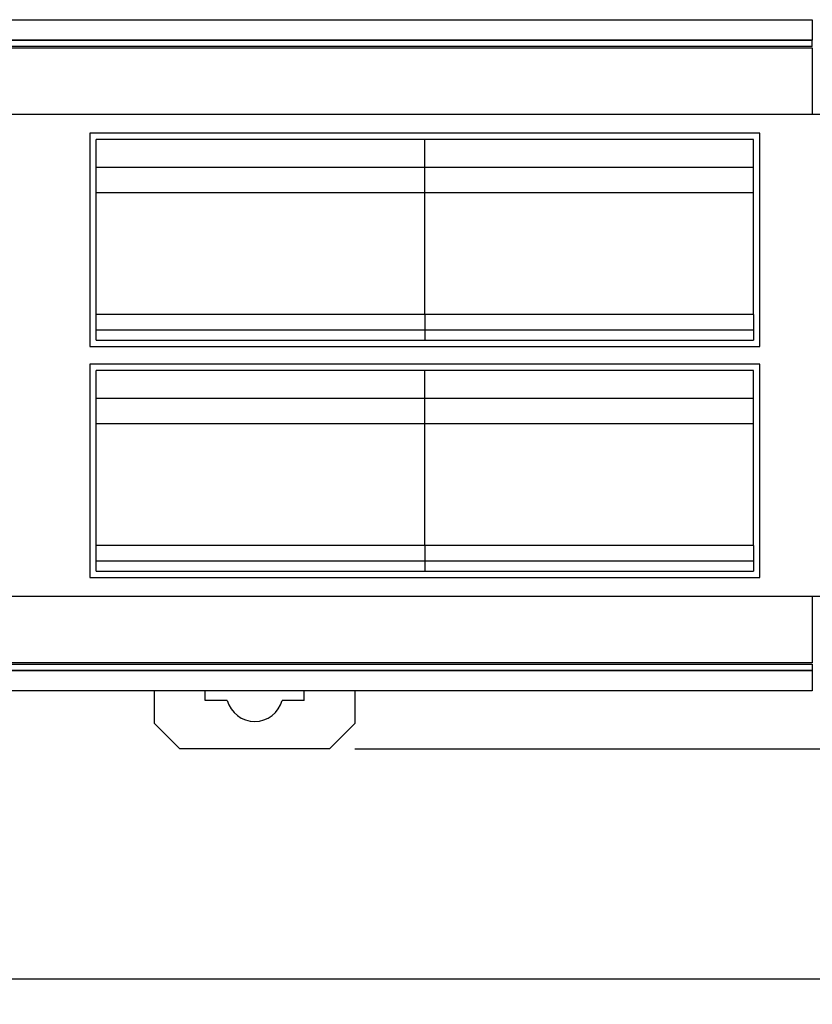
# Model space of a CAD drawing. Header units: millimetres. Extents: x 0 to 594, y 0 to 420.
# Tile 6 of 8: x 417 to 480, y 212 to 290. Entities that reach past the tile are written whole.
import ezdxf

# ---------------------------------------------------------------- set-up
doc = ezdxf.new("R2010")
doc.units = ezdxf.units.MM
doc.header["$PDSIZE"] = -1
doc.styles.get("Standard").update_dxf_attribs({"font": 'txt.shx', "bigfont": 'whgtxt.shx'})
doc.dimstyles.new('ISO-25', dxfattribs={"dimtxt": 2.5, "dimasz": 2.5, "dimexe": 1.25, "dimexo": 0.625, "dimtad": 1, "dimtxsty": 'Standard', "dimcen": 2.5, "dimadec": 0, "dimazin": 0, "dimtfac": 1, "dimtmove": 0, "dimatfit": 3, "dimfxl": 0, "dimarcsym": 0})

# ---------------------------------------------------------------- blocks, each defined once
blk = doc.blocks.new('*D920')
at = {"color": 8, "lineweight": -2}
for p, q in [((481.927, 289.539), (506.437, 289.539)), ((504.437, 285.539), (504.437, 240.667)), ((481.927, 236.667), (506.437, 236.667))]:
    blk.add_line(p, q, dxfattribs=at)
at = {"color": 8}
for points in [[(503.77, 285.539), (505.103, 285.539), (504.437, 289.539)], [(503.77, 240.667), (505.103, 240.667), (504.437, 236.667)]]:
    blk.add_solid(points, dxfattribs=at)
at = {"layer": 'Defpoints', "color": 0}
for p in [(479.927, 289.539), (479.927, 236.667), (504.437, 236.667)]:
    blk.add_point(p, dxfattribs=at)
at = {"color": 3, "insert": (500.437, 263.103), "char_height": 4, "attachment_point": 5, "rotation": 90}
blk.add_mtext('\\A1;52.9', dxfattribs=at)
blk = doc.blocks.new('*D921')
at = {"color": 8, "lineweight": -2}
for p, q in [((504.437, 240.667), (504.437, 244.667)), ((481.927, 236.667), (506.437, 236.667)), ((504.437, 236.667), (504.437, 232.103)), ((443.886, 232.103), (506.437, 232.103)), ((504.437, 228.103), (504.437, 212.103))]:
    blk.add_line(p, q, dxfattribs=at)
at = {"color": 8}
for points in [[(503.77, 240.667), (505.103, 240.667), (504.437, 236.667)], [(503.77, 228.103), (505.103, 228.103), (504.437, 232.103)]]:
    blk.add_solid(points, dxfattribs=at)
at = {"layer": 'Defpoints', "color": 0}
for p in [(479.927, 236.667), (441.886, 232.103), (504.437, 232.103)]:
    blk.add_point(p, dxfattribs=at)
at = {"color": 3, "insert": (500.437, 218.103), "char_height": 4, "attachment_point": 5, "rotation": 90}
blk.add_mtext('\\A1;4.6', dxfattribs=at)
blk = doc.blocks.new('*D922')
at = {"color": 8, "lineweight": -2}
for p, q in [((312.486, 235.068), (312.486, 211.969)), ((488.486, 235.068), (488.486, 211.969)), ((316.486, 213.969), (484.486, 213.969))]:
    blk.add_line(p, q, dxfattribs=at)
at = {"color": 8}
for points in [[(316.486, 214.636), (316.486, 213.302), (312.486, 213.969)], [(484.486, 214.636), (484.486, 213.302), (488.486, 213.969)]]:
    blk.add_solid(points, dxfattribs=at)
at = {"layer": 'Defpoints', "color": 0}
for p in [(312.486, 237.068), (488.486, 237.068), (488.486, 213.969)]:
    blk.add_point(p, dxfattribs=at)
at = {"color": 3, "insert": (400.486, 217.969), "char_height": 4, "attachment_point": 5}
blk.add_mtext('\\A1;176', dxfattribs=at)

msp = doc.modelspace()

# ---------------------------------------------------------------- linework, layer by layer
for p, q in [((349.4857, 289.5395), (479.9274, 289.5395)), ((479.9274, 289.5395), (479.9274, 287.9347)), ((479.9274, 287.9347), (349.4857, 287.9347)), ((349.4857, 287.9312), (479.9274, 287.9312)), ((479.9274, 287.4312), (479.9274, 287.9312)), ((479.9274, 287.4312), (349.4857, 287.4312)), ((349.4857, 287.3347), (479.9274, 287.3347)), ((479.9274, 287.3347), (479.9274, 282.1031)), ((349.4857, 282.1031), (484.1391, 282.1031)), ((475.7857, 280.6031), (422.9857, 280.6031)), ((422.9857, 280.6031), (422.9857, 263.8031)), ((449.3857, 280.1031), (423.4857, 280.1031)), ((423.4857, 277.9031), (423.4857, 280.1031)), ((449.3857, 277.9031), (449.3857, 280.1031)), ((475.2857, 280.1031), (449.3857, 280.1031)), ((475.2857, 277.9031), (475.2857, 280.1031)), ((475.7857, 263.8031), (475.7857, 280.6031)), ((449.3857, 277.9031), (423.4857, 277.9031)), ((423.4857, 275.9031), (423.4857, 277.9031)), ((449.3857, 275.9031), (449.3857, 277.9031)), ((475.2857, 277.9031), (449.3857, 277.9031)), ((475.2857, 275.9031), (475.2857, 277.9031)), ((449.3857, 275.9031), (423.4857, 275.9031)), ((423.4857, 266.3031), (423.4857, 275.9031)), ((449.3857, 266.3031), (449.3857, 275.9031)), ((475.2857, 275.9031), (449.3857, 275.9031)), ((475.2857, 266.3031), (475.2857, 275.9031)), ((449.3857, 266.3031), (423.4857, 266.3031)), ((423.4857, 265.1031), (423.4857, 266.3031)), ((449.3857, 266.3031), (449.3857, 265.1031)), ((475.2857, 266.3031), (449.3857, 266.3031)), ((475.2857, 266.3031), (475.2857, 265.1031)), ((423.4857, 264.3031), (423.4857, 265.1031)), ((423.4857, 265.1031), (449.3857, 265.1031)), ((449.3857, 265.1031), (449.3857, 264.3031)), ((449.3857, 265.1031), (475.2857, 265.1031)), ((475.2857, 265.1031), (475.2857, 264.3031)), ((422.9857, 263.8031), (475.7857, 263.8031)), ((423.4857, 264.3031), (449.3857, 264.3031)), ((449.3857, 264.3031), (475.2857, 264.3031)), ((475.7857, 262.4031), (422.9857, 262.4031)), ((422.9857, 262.4031), (422.9857, 245.6031)), ((475.7857, 245.6031), (475.7857, 262.4031)), ((423.4857, 259.7031), (423.4857, 261.9031)), ((449.3857, 261.9031), (423.4857, 261.9031)), ((449.3857, 259.7031), (449.3857, 261.9031)), ((475.2857, 261.9031), (449.3857, 261.9031)), ((475.2857, 259.7031), (475.2857, 261.9031)), ((449.3857, 259.7031), (423.4857, 259.7031)), ((423.4857, 257.7031), (423.4857, 259.7031)), ((449.3857, 257.7031), (449.3857, 259.7031)), ((475.2857, 259.7031), (449.3857, 259.7031)), ((475.2857, 257.7031), (475.2857, 259.7031)), ((449.3857, 257.7031), (423.4857, 257.7031)), ((423.4857, 248.1031), (423.4857, 257.7031)), ((449.3857, 248.1031), (449.3857, 257.7031)), ((475.2857, 257.7031), (449.3857, 257.7031)), ((475.2857, 248.1031), (475.2857, 257.7031)), ((449.3857, 248.1031), (423.4857, 248.1031)), ((423.4857, 246.9031), (423.4857, 248.1031)), ((449.3857, 248.1031), (449.3857, 246.9031)), ((475.2857, 248.1031), (449.3857, 248.1031)), ((475.2857, 248.1031), (475.2857, 246.9031)), ((423.4857, 246.1031), (423.4857, 246.9031)), ((423.4857, 246.9031), (449.3857, 246.9031)), ((449.3857, 246.9031), (449.3857, 246.1031)), ((449.3857, 246.9031), (475.2857, 246.9031)), ((475.2857, 246.9031), (475.2857, 246.1031)), ((423.4857, 246.1031), (449.3857, 246.1031)), ((449.3857, 246.1031), (475.2857, 246.1031)), ((422.9857, 245.6031), (475.7857, 245.6031)), ((484.1391, 244.1031), (349.4857, 244.1031)), ((479.9274, 244.1031), (479.9274, 238.8714)), ((479.9274, 238.8714), (349.4857, 238.8714)), ((349.4857, 238.7749), (479.9274, 238.7749)), ((479.9274, 238.2749), (349.4857, 238.2749)), ((349.4857, 238.2714), (479.9274, 238.2714)), ((479.9274, 238.7749), (479.9274, 238.2749)), ((479.9274, 238.2714), (479.9274, 236.6667)), ((479.9274, 236.6667), (349.4857, 236.6667)), ((428.0857, 234.1031), (428.0857, 236.6667)), ((432.0857, 235.9031), (432.0857, 236.6667)), ((439.8857, 235.9031), (439.8857, 236.6667)), ((443.8857, 236.6667), (443.8857, 234.1031)), ((433.8172, 235.9031), (432.0857, 235.9031)), ((439.8857, 235.9031), (438.1543, 235.9031)), ((430.0857, 232.1031), (428.0857, 234.1031)), ((443.8857, 234.1031), (441.8857, 232.1031)), ((441.8857, 232.1031), (430.0857, 232.1031))]:
    msp.add_line(p, q)
msp.add_arc((435.9857, 236.5031), 2.25, 195.46601, 344.53399)

# ---------------------------------------------------------------- dimensions: what is measured, and where the dimension line sits
for base, p1, p2, picture, middle in [((504.4368, 236.6667), (479.9274, 289.5395), (479.9274, 236.6667), '*D920', (500.4368, 263.1031)), ((504.4368, 232.1031), (479.9274, 236.6667), (441.8857, 232.1031), '*D921', (500.4368, 218.1031))]:
    dim = msp.add_linear_dim(base=base, p1=p1, p2=p2, angle=90, dimstyle='ISO-25', override={"dimscale": 2, "dimtxt": 2, "dimasz": 2, "dimexe": 1, "dimexo": 1, "dimgap": 1, "dimdec": 1, "dimzin": 9, "dimdsep": 46, "dimcen": 0, "dimclrd": 8, "dimclre": 8, "dimclrt": 3, "dimadec": 3, "dimazin": 2, "dimtdec": 3, "dimfxl": 0.6, "dimtolj": 1, "dimtzin": 1, "dimarcsym": 1})
    dim.commit()
    dim.dimension.update_dxf_attribs({"geometry": picture, "text_midpoint": middle})
dim = msp.add_linear_dim(base=(488.4857, 213.9689), p1=(312.4857, 237.0682), p2=(488.4857, 237.0682), dimstyle='ISO-25', override={"dimscale": 2, "dimtxt": 2, "dimasz": 2, "dimexe": 1, "dimexo": 1, "dimgap": 1, "dimdec": 3, "dimzin": 9, "dimdsep": 46, "dimcen": 0, "dimclrd": 8, "dimclre": 8, "dimclrt": 3, "dimadec": 3, "dimazin": 2, "dimtdec": 3, "dimfxl": 0.6, "dimtolj": 1, "dimtzin": 1, "dimarcsym": 1})
dim.commit()
dim.dimension.update_dxf_attribs({"geometry": '*D922', "text_midpoint": (400.4857, 217.9689)})

doc.saveas('drawing.dxf')
